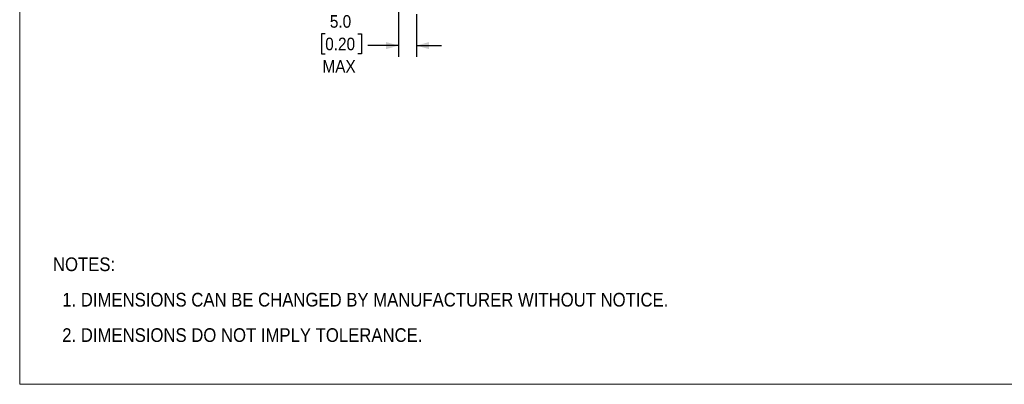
# Model space of a CAD drawing. Header units: millimetres. Extents: x 0 to 432, y 0 to 279.
# Tile 1 of 9: x 0 to 274, y 0 to 102. Entities that reach past the tile are written whole.
import ezdxf

# ---------------------------------------------------------------- set-up
doc = ezdxf.new("R2010")
doc.units = ezdxf.units.MM
doc.linetypes.add('SLD-Solid', pattern=[0])
doc.layers.add('DIMENSIONS', color=140, linetype='SLD-Solid', lineweight=25)
doc.layers.add('TEXT', color=140, linetype='SLD-Solid', lineweight=25)
doc.layers.add('SLD-DEFPOINTS', color=7, linetype='Continuous')
doc.styles.add('SLDTEXTSTYLE0', font='GOTHIC.TTF', dxfattribs={"width": 0.913})
doc.dimstyles.new('SLDDIMSTYLE4', dxfattribs={"dimtxt": 3.5, "dimasz": 3.5, "dimexe": 0, "dimexo": 0.0625, "dimgap": 0.875, "dimtad": 0, "dimtih": 1, "dimtoh": 1, "dimdec": 1, "dimrnd": 1e-09, "dimzin": 4, "dimdsep": 46, "dimtxsty": 'SLDTEXTSTYLE0', "dimsah": 1, "dimcen": 0.09, "dimadec": 0, "dimazin": 1, "dimtfac": 1, "dimtdec": 1, "dimtmove": 0, "dimatfit": 0, "dimfxl": 0, "dimfrac": 2, "dimtolj": 1, "dimtzin": 12, "dimarcsym": 0})

# ---------------------------------------------------------------- blocks, each defined once
blk = doc.blocks.new('Block2')
at = {"color": 7, "linetype": 'SLD-Solid', "lineweight": 18}
for p, q in [((0, 279.4), (0, 0)), ((0, 0), (431.8, 0))]:
    blk.add_line(p, q, dxfattribs=at)
blk = doc.blocks.new('SW_NOTE_0_3')
at = {"layer": 'TEXT', "color": 0, "char_height": 3.81, "attachment_point": 1, "style": 'SLDTEXTSTYLE0'}
for s, insert in [('NOTES:', (0, 4.87)), ('  1. DIMENSIONS CAN BE CHANGED BY MANUFACTURER WITHOUT NOTICE.', (0, -4.99)), ('  2. DIMENSIONS DO NOT IMPLY TOLERANCE.', (0, -14.84))]:
    blk.add_mtext(s, dxfattribs=dict(at, insert=insert))
blk = doc.blocks.new('_D_6')
at = {"layer": 'DIMENSIONS'}
for p, q in [((105.49, 104.2), (105.49, 91.12)), ((110.49, 103.02), (110.49, 91.12)), ((85.07, 97.59), (84, 97.59)), ((84, 97.59), (84, 92.03)), ((94.12, 97.59), (95.19, 97.59)), ((95.19, 97.59), (95.19, 92.03)), ((105.49, 94.29), (96.96, 94.29)), ((110.49, 94.29), (117.49, 94.29)), ((84, 92.03), (85.07, 92.03)), ((95.19, 92.03), (94.12, 92.03))]:
    blk.add_line(p, q, dxfattribs=at)
for points in [[(105.49, 94.29), (101.99, 95.29), (101.99, 93.29)], [(110.49, 94.29), (113.99, 93.29), (113.99, 95.29)]]:
    blk.add_solid(points, dxfattribs=at)
at = {"layer": 'DIMENSIONS', "char_height": 3.5, "attachment_point": 1, "style": 'SLDTEXTSTYLE0'}
for s, insert in [('5.0', (86.36, 102.77)), ('0.20', (85.07, 96.5)), ('MAX', (84.3, 90.24))]:
    blk.add_mtext(s, dxfattribs=dict(at, insert=insert))

msp = doc.modelspace()

# ---------------------------------------------------------------- linework, layer by layer
at = {"color": 7, "linetype": 'SLD-Solid', "lineweight": 18}
for q in [(0, 279.4), (431.8, 0)]:
    msp.add_line((0, 0), q, dxfattribs=at)

# ---------------------------------------------------------------- block references
at = {"layer": 'SLD-DEFPOINTS'}
msp.add_blockref('Block2', (0, 0), dxfattribs=at)
at = {"layer": 'TEXT'}
msp.add_blockref('SW_NOTE_0_3', (9.26, 30.45), dxfattribs=at)

# ---------------------------------------------------------------- dimensions: what is measured, and where the dimension line sits
at = {"layer": 'DIMENSIONS'}
dim = msp.add_linear_dim(base=(110.49, 94.29), p1=(105.49, 105.47), p2=(110.49, 104.29), angle=0, text='<>\\PMAX', dimstyle='SLDDIMSTYLE4', dxfattribs=at)
dim.commit()
dim.dimension.update_dxf_attribs({"geometry": '_D_6', "text_midpoint": (89.59, 94.29), "dimtype": 160})

doc.saveas('drawing.dxf')
